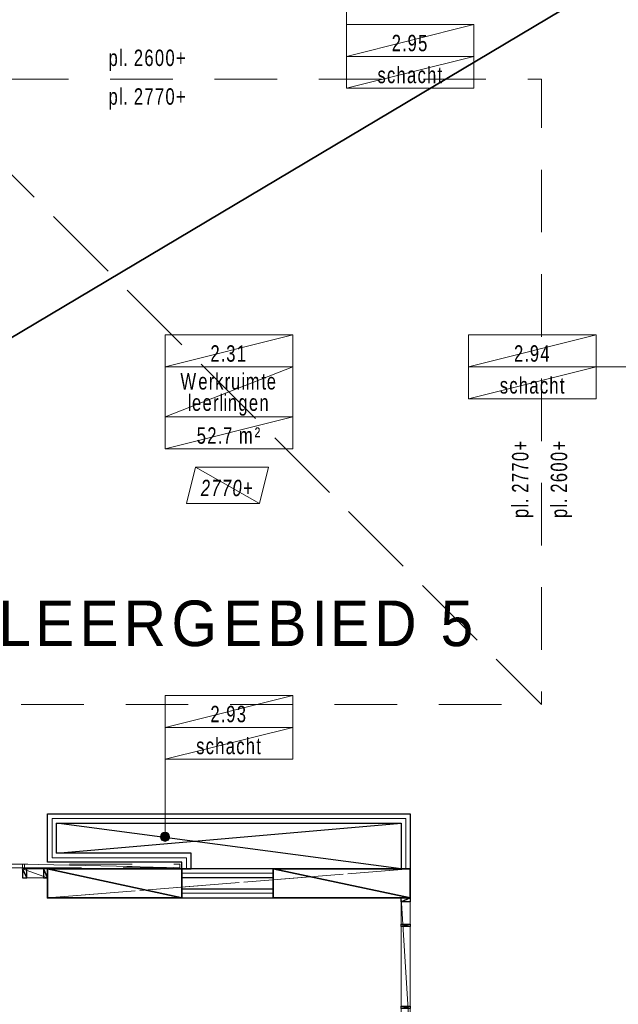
# Model space of a CAD drawing. Header units: millimetres. Extents: x -437 to 139813, y -473 to 90544.
# Tile 8 of 149: x 59619 to 66184, y 35027 to 45827. Entities that reach past the tile are written whole.
import ezdxf

# ---------------------------------------------------------------- set-up
doc = ezdxf.new("R2010")
doc.units = ezdxf.units.MM
doc.linetypes.add('DGN Style 2', pattern=[1144.760206, 686.856124, -457.904082])
for name, color, linetype, lineweight in [('059 Kader (tekening)', 253, 'Continuous', 13), ('19012-DO-laag 02 - 004 Ruimtenummers', 253, 'Continuous', 13), ('19012-DO-laag 02 - 004a ruimtenr+plafond hoogte', 253, 'Continuous', 13), ('19012-DO-laag 02 - 004b ruimtenr + m²', 253, 'Continuous', 13), ('19012-DO-laag 02 - 032 Ramen - Deuren binnen', 253, 'Continuous', 13), ('19012-DO-laag 02 - 045 Plafondafwerking', 253, 'Continuous', 13)]:
    doc.layers.add(name, color=color, linetype=linetype, lineweight=lineweight)
doc.layers.add('Xref', color=253, linetype='Continuous')
doc.styles.add('Arial 1.8 mm', font='arial.ttf', dxfattribs={"width": 0.722222, "height": 1.8})
doc.styles.add('pres Arial 05.0 mm', font='txt', dxfattribs={"height": 5})
doc.linetypes.add('isolatie(deken)', pattern='A,-0.5,[24,dgnlstyle-ags_linetypes_v8.shx,S=0.009524,R=0,X=0,Y=0],-0.5', length=1)

# ---------------------------------------------------------------- blocks, each defined once
blk = doc.blocks.new('AE1')
at = {"layer": '059 Kader (tekening)', "color": 12, "linetype": 'Continuous', "lineweight": 13}
mesh = blk.add_polyface(dxfattribs=at)
corners = [(0, 0), (1399, 0), (1399, 841), (0, 841)]
mesh.append_faces([[corners[k] for k in face] for face in [(3, 1, 2)]], dxfattribs={"vtx0": -1, "color": 12})
mesh.append_faces([[corners[k] for k in face] for face in [(3, 0, 1)]], dxfattribs={"vtx2": -1, "color": 12})
at = {"layer": '059 Kader (tekening)', "color": 12, "linetype": 'Continuous', "lineweight": 35}
mesh = blk.add_polyface(dxfattribs=at)
corners = [(10, 10), (1389, 10), (1389, 831), (10, 831)]
mesh.append_faces([[corners[k] for k in face] for face in [(0, 2, 3)]], dxfattribs={"vtx0": -1, "color": 12})
mesh.append_faces([[corners[k] for k in face] for face in [(1, 2, 0)]], dxfattribs={"vtx1": -1, "color": 12})
blk = doc.blocks.new('*U77')
at = {"layer": '19012-DO-laag 02 - 004 Ruimtenummers', "linetype": 'Continuous', "lineweight": 13}
h = blk.add_hatch(color=256, dxfattribs=at)
edge = h.paths.add_edge_path()
edge.add_arc((-400, 0), 50, 0, 360)
blk.add_line((450, 0), (-400, 0), dxfattribs=at)
blk.add_circle((-400, 0), 50, dxfattribs=at)
blk = doc.blocks.new('*U112')
at = {"layer": '19012-DO-laag 02 - 032 Ramen - Deuren binnen', "linetype": 'Continuous', "lineweight": 13}
for p, q in [((-288, 351), (-288, -284)), ((-288, -284), (288, -284)), ((288, -284), (138, -218)), ((138, -218), (138, -284)), ((288, -284), (138, -351)), ((138, -351), (138, -284))]:
    blk.add_line(p, q, dxfattribs=at)
blk = doc.blocks.new('*U111')
at = {"layer": '19012-DO-laag 02 - 032 Ramen - Deuren binnen', "linetype": 'Continuous', "lineweight": 13, "extrusion": (0, 0, -1), "rotation": 180}
blk.add_blockref('*U112', (554, 0), dxfattribs=at)
at = {"layer": '19012-DO-laag 02 - 032 Ramen - Deuren binnen', "lineweight": 25}
mesh = blk.add_polyface(dxfattribs=at)
corners = [(-1725, -163), (-1680, -163), (-1680, -63), (-1725, -63)]
mesh.append_faces([[corners[k] for k in face] for face in [(3, 1, 2)]], dxfattribs={"vtx0": -1})
mesh.append_faces([[corners[k] for k in face] for face in [(3, 0, 1)]], dxfattribs={"vtx2": -1})
at = {"layer": '19012-DO-laag 02 - 032 Ramen - Deuren binnen'}
mesh = blk.add_polyface(dxfattribs=at)
corners = [(-1705, -53), (20, -53), (20, -13), (-1705, -13)]
mesh.append_faces([[corners[k] for k in face] for face in [(3, 1, 2)]], dxfattribs={"vtx0": -1})
mesh.append_faces([[corners[k] for k in face] for face in [(3, 0, 1)]], dxfattribs={"vtx2": -1})
at = {"layer": '19012-DO-laag 02 - 032 Ramen - Deuren binnen', "linetype": 'DGN Style 2'}
mesh = blk.add_polyface(dxfattribs=at)
corners = [(0, -53), (1725, -53), (1725, -13), (0, -13)]
mesh.append_faces([[corners[k] for k in face] for face in [(3, 1, 2)]], dxfattribs={"vtx0": -1})
mesh.append_faces([[corners[k] for k in face] for face in [(3, 0, 1)]], dxfattribs={"vtx2": -1})
at = {"layer": '19012-DO-laag 02 - 032 Ramen - Deuren binnen', "lineweight": 25}
mesh = blk.add_polyface(dxfattribs=at)
corners = [(0, -163), (45, -163), (45, -63), (0, -63)]
mesh.append_faces([[corners[k] for k in face] for face in [(3, 1, 2)]], dxfattribs={"vtx0": -1})
mesh.append_faces([[corners[k] for k in face] for face in [(3, 0, 1)]], dxfattribs={"vtx2": -1})
at = {"layer": '19012-DO-laag 02 - 032 Ramen - Deuren binnen'}
mesh = blk.add_polyface(dxfattribs=at)
corners = [(0, -163), (273, -163), (273, -63), (0, -63)]
mesh.append_faces([[corners[k] for k in face] for face in [(3, 1, 2)]], dxfattribs={"vtx0": -1})
mesh.append_faces([[corners[k] for k in face] for face in [(3, 0, 1)]], dxfattribs={"vtx2": -1})
at = {"layer": '19012-DO-laag 02 - 032 Ramen - Deuren binnen', "lineweight": 25}
mesh = blk.add_polyface(dxfattribs=at)
corners = [(228, -163), (273, -163), (273, -63), (228, -63)]
mesh.append_faces([[corners[k] for k in face] for face in [(3, 1, 2)]], dxfattribs={"vtx0": -1})
mesh.append_faces([[corners[k] for k in face] for face in [(3, 0, 1)]], dxfattribs={"vtx2": -1})
blk = doc.blocks.new('*U113')
at = {"layer": '19012-DO-laag 02 - 032 Ramen - Deuren binnen', "linetype": 'Continuous', "lineweight": 13}
mesh = blk.add_polyface(dxfattribs=at)
corners = [(-49.95, -787.95), (50.05, -787.95), (50.05, 788.05), (-49.95, 788.05)]
mesh.append_faces([[corners[k] for k in face] for face in [(3, 1, 2)]], dxfattribs={"vtx0": -1})
mesh.append_faces([[corners[k] for k in face] for face in [(3, 0, 1)]], dxfattribs={"vtx2": -1})
at = {"layer": '19012-DO-laag 02 - 032 Ramen - Deuren binnen', "lineweight": 25}
mesh = blk.add_polyface(dxfattribs=at)
corners = [(-49.95, 788.05), (50.05, 788.05), (50.05, 743.05), (-49.95, 743.05)]
mesh.append_faces([[corners[k] for k in face] for face in [(3, 1, 2)]], dxfattribs={"vtx0": -1})
mesh.append_faces([[corners[k] for k in face] for face in [(3, 0, 1)]], dxfattribs={"vtx2": -1})
mesh = blk.add_polyface(dxfattribs=at)
corners = [(-49.95, 500.55), (50.05, 500.55), (50.05, 475.55), (-49.95, 475.55)]
mesh.append_faces([[corners[k] for k in face] for face in [(3, 1, 2)]], dxfattribs={"vtx0": -1})
mesh.append_faces([[corners[k] for k in face] for face in [(3, 0, 1)]], dxfattribs={"vtx2": -1})
mesh = blk.add_polyface(dxfattribs=at)
corners = [(-49.95, -399.45), (50.05, -399.45), (50.05, -424.45), (-49.95, -424.45)]
mesh.append_faces([[corners[k] for k in face] for face in [(3, 1, 2)]], dxfattribs={"vtx0": -1})
mesh.append_faces([[corners[k] for k in face] for face in [(3, 0, 1)]], dxfattribs={"vtx2": -1})
mesh = blk.add_polyface(dxfattribs=at)
corners = [(-49.95, -742.95), (50.05, -742.95), (50.05, -787.95), (-49.95, -787.95)]
mesh.append_faces([[corners[k] for k in face] for face in [(3, 1, 2)]], dxfattribs={"vtx0": -1})
mesh.append_faces([[corners[k] for k in face] for face in [(3, 0, 1)]], dxfattribs={"vtx2": -1})
blk = doc.blocks.new('ruimtenr 04_10')
at = {"layer": '19012-DO-laag 02 - 004 Ruimtenummers', "linetype": 'Continuous', "lineweight": 13, "insert": (7, -2.05), "char_height": 1.8, "attachment_point": 5, "line_spacing_factor": 0.6, "style": 'Arial 1.8 mm'}
blk.add_mtext('\\H1x;\\W0.722222;\\T1.145;2.93', dxfattribs=at)
at = {"layer": '19012-DO-laag 02 - 004b ruimtenr + m²', "linetype": 'Continuous', "lineweight": 13, "insert": (7, -5.55), "char_height": 1.8, "attachment_point": 5, "line_spacing_factor": 0.6, "style": 'Arial 1.8 mm'}
blk.add_mtext('\\H1x;\\W0.722222;\\T1.145;schacht', dxfattribs=at)
at = {"layer": '19012-DO-laag 02 - 004 Ruimtenummers', "linetype": 'Continuous', "lineweight": 13}
mesh = blk.add_polyface(dxfattribs=at)
corners = [(0, 0), (14, 0), (14, -3.5), (0, -3.5)]
mesh.append_faces([[corners[k] for k in face] for face in [(3, 1, 2)]], dxfattribs={"vtx0": -1})
mesh.append_faces([[corners[k] for k in face] for face in [(3, 0, 1)]], dxfattribs={"vtx2": -1})
at = {"layer": '19012-DO-laag 02 - 004b ruimtenr + m²', "linetype": 'Continuous', "lineweight": 13}
mesh = blk.add_polyface(dxfattribs=at)
corners = [(0, -3.5), (14, -3.5), (14, -7), (0, -7)]
mesh.append_faces([[corners[k] for k in face] for face in [(3, 1, 2)]], dxfattribs={"vtx0": -1})
mesh.append_faces([[corners[k] for k in face] for face in [(3, 0, 1)]], dxfattribs={"vtx2": -1})
blk = doc.blocks.new('ruimtenr 04_11')
at = {"layer": '19012-DO-laag 02 - 004 Ruimtenummers', "linetype": 'Continuous', "lineweight": 13, "insert": (7, -2.05), "char_height": 1.8, "attachment_point": 5, "line_spacing_factor": 0.6, "style": 'Arial 1.8 mm'}
blk.add_mtext('\\H1x;\\W0.722222;\\T1.145;2.94', dxfattribs=at)
at = {"layer": '19012-DO-laag 02 - 004b ruimtenr + m²', "linetype": 'Continuous', "lineweight": 13, "insert": (7, -5.55), "char_height": 1.8, "attachment_point": 5, "line_spacing_factor": 0.6, "style": 'Arial 1.8 mm'}
blk.add_mtext('\\H1x;\\W0.722222;\\T1.145;schacht', dxfattribs=at)
at = {"layer": '19012-DO-laag 02 - 004 Ruimtenummers', "linetype": 'Continuous', "lineweight": 13}
mesh = blk.add_polyface(dxfattribs=at)
corners = [(0, 0), (14, 0), (14, -3.5), (0, -3.5)]
mesh.append_faces([[corners[k] for k in face] for face in [(3, 1, 2)]], dxfattribs={"vtx0": -1})
mesh.append_faces([[corners[k] for k in face] for face in [(3, 0, 1)]], dxfattribs={"vtx2": -1})
at = {"layer": '19012-DO-laag 02 - 004b ruimtenr + m²', "linetype": 'Continuous', "lineweight": 13}
mesh = blk.add_polyface(dxfattribs=at)
corners = [(0, -3.5), (14, -3.5), (14, -7), (0, -7)]
mesh.append_faces([[corners[k] for k in face] for face in [(3, 1, 2)]], dxfattribs={"vtx0": -1})
mesh.append_faces([[corners[k] for k in face] for face in [(3, 0, 1)]], dxfattribs={"vtx2": -1})
blk = doc.blocks.new('ruimtenr 04_12')
at = {"layer": '19012-DO-laag 02 - 004 Ruimtenummers', "linetype": 'Continuous', "lineweight": 13, "insert": (7, -2.05), "char_height": 1.8, "attachment_point": 5, "line_spacing_factor": 0.6, "style": 'Arial 1.8 mm'}
blk.add_mtext('\\H1x;\\W0.722222;\\T1.145;2.95', dxfattribs=at)
at = {"layer": '19012-DO-laag 02 - 004b ruimtenr + m²', "linetype": 'Continuous', "lineweight": 13, "insert": (7, -5.55), "char_height": 1.8, "attachment_point": 5, "line_spacing_factor": 0.6, "style": 'Arial 1.8 mm'}
blk.add_mtext('\\H1x;\\W0.722222;\\T1.145;schacht', dxfattribs=at)
at = {"layer": '19012-DO-laag 02 - 004 Ruimtenummers', "linetype": 'Continuous', "lineweight": 13}
mesh = blk.add_polyface(dxfattribs=at)
corners = [(0, 0), (14, 0), (14, -3.5), (0, -3.5)]
mesh.append_faces([[corners[k] for k in face] for face in [(3, 1, 2)]], dxfattribs={"vtx0": -1})
mesh.append_faces([[corners[k] for k in face] for face in [(3, 0, 1)]], dxfattribs={"vtx2": -1})
at = {"layer": '19012-DO-laag 02 - 004b ruimtenr + m²', "linetype": 'Continuous', "lineweight": 13}
mesh = blk.add_polyface(dxfattribs=at)
corners = [(0, -3.5), (14, -3.5), (14, -7), (0, -7)]
mesh.append_faces([[corners[k] for k in face] for face in [(3, 1, 2)]], dxfattribs={"vtx0": -1})
mesh.append_faces([[corners[k] for k in face] for face in [(3, 0, 1)]], dxfattribs={"vtx2": -1})
blk = doc.blocks.new('ruimtenr 03_21')
at = {"layer": '19012-DO-laag 02 - 004 Ruimtenummers', "linetype": 'Continuous', "lineweight": 13, "char_height": 1.8, "attachment_point": 5, "style": 'Arial 1.8 mm'}
for s, insert, line_spacing_factor in [('\\H1x;\\W0.722222;\\T1.145;2.31', (7, -2.05), 0.6), ('\\H1x;\\W0.722222;\\T1.145;Werkruimte\\Pleerlingen', (7, -6.53), 0.78)]:
    blk.add_mtext(s, dxfattribs=dict(at, insert=insert, line_spacing_factor=line_spacing_factor))
at = {"layer": '19012-DO-laag 02 - 004a ruimtenr+plafond hoogte', "linetype": 'Continuous', "lineweight": 13, "insert": (7, -11.05), "char_height": 1.8, "attachment_point": 5, "line_spacing_factor": 0.6, "style": 'Arial 1.8 mm'}
blk.add_mtext('\\H1x;\\W0.722222;\\T1.145;52.7 m²', dxfattribs=at)
at = {"layer": '19012-DO-laag 02 - 004 Ruimtenummers', "linetype": 'Continuous', "lineweight": 13}
mesh = blk.add_polyface(dxfattribs=at)
corners = [(0, 0), (14, 0), (14, -3.5), (0, -3.5)]
mesh.append_faces([[corners[k] for k in face] for face in [(3, 1, 2)]], dxfattribs={"vtx0": -1})
mesh.append_faces([[corners[k] for k in face] for face in [(3, 0, 1)]], dxfattribs={"vtx2": -1})
mesh = blk.add_polyface(dxfattribs=at)
corners = [(0, -3.5), (14, -3.5), (14, -9), (0, -9)]
mesh.append_faces([[corners[k] for k in face] for face in [(3, 1, 2)]], dxfattribs={"vtx0": -1})
mesh.append_faces([[corners[k] for k in face] for face in [(3, 0, 1)]], dxfattribs={"vtx2": -1})
at = {"layer": '19012-DO-laag 02 - 004a ruimtenr+plafond hoogte', "linetype": 'Continuous', "lineweight": 13}
mesh = blk.add_polyface(dxfattribs=at)
corners = [(0, -9), (14, -9), (14, -12.5), (0, -12.5)]
mesh.append_faces([[corners[k] for k in face] for face in [(3, 1, 2)]], dxfattribs={"vtx0": -1})
mesh.append_faces([[corners[k] for k in face] for face in [(3, 0, 1)]], dxfattribs={"vtx2": -1})
blk = doc.blocks.new('*U159')
at = {"layer": '19012-DO-laag 02 - 045 Plafondafwerking', "insert": (0, -30), "char_height": 180, "attachment_point": 5, "line_spacing_factor": 0.6, "style": 'Arial 1.8 mm'}
blk.add_mtext('\\fArial|b0|i1|c00|p39;\\H1x;\\W0.722222;\\T1.145;2770+', dxfattribs=at)
at = {"layer": '19012-DO-laag 02 - 045 Plafondafwerking'}
mesh = blk.add_polyface(dxfattribs=at)
corners = [(-450, -200), (350, -200), (450, 200), (-350, 200)]
mesh.append_faces([[corners[k] for k in face] for face in [(3, 1, 2)]], dxfattribs={"vtx0": -1})
mesh.append_faces([[corners[k] for k in face] for face in [(3, 0, 1)]], dxfattribs={"vtx2": -1})

msp = doc.modelspace()

# ---------------------------------------------------------------- linework, layer by layer
at = {"layer": 'Xref'}
for p, q in [((60023, 36684.2), (63803, 37014.2)), ((63803, 36514.2), (60023, 37014.2))]:
    msp.add_line(p, q, dxfattribs=at)
at = {"layer": 'Xref', "linetype": 'Continuous', "lineweight": 25}
for p, q in [((61398, 36514.2), (61498, 36514.2)), ((61398, 36514.2), (61398, 36414.2)), ((62398, 36514.2), (62398, 36414.2)), ((63903, 36514.2), (63803, 36514.2)), ((61398, 36194.2), (61398, 36294.2)), ((62398, 36194.2), (62398, 36294.2))]:
    msp.add_line(p, q, dxfattribs=at)
at = {"layer": 'Xref', "linetype": 'Continuous', "lineweight": 25, "flags": 128}
for points in [[(61398, 36514.2), (61398, 36584.2), (59923, 36584.2), (59923, 37114.2), (63903, 37114.2), (63903, 36514.2)], [(61498, 36514.2), (61498, 36684.2), (60023, 36684.2), (60023, 37014.2), (63803, 37014.2), (63803, 36514.2)], [(62398, 36514.2), (61398, 36514.2)], [(62398, 36414.2), (61398, 36414.2)], [(61398, 36294.2), (62398, 36294.2)], [(61398, 36194.2), (62398, 36194.2)]]:
    msp.add_lwpolyline(points, dxfattribs=at)
at = {"layer": 'Xref', "linetype": 'isolatie(deken)', "lineweight": 13, "ltscale": 100, "flags": 128}
for points in [[(61448, 36514.2), (61448, 36634.2), (59973, 36634.2), (59973, 37064.2), (63853, 37064.2), (63853, 36514.2)], [(62398, 36464.2), (61398, 36464.2)], [(61398, 36244.2), (62398, 36244.2)]]:
    msp.add_lwpolyline(points, dxfattribs=at)

# ---------------------------------------------------------------- block references
at = {"layer": 'Xref', "linetype": 'Continuous', "lineweight": 35, "xscale": 100, "yscale": 100, "zscale": 100}
msp.add_blockref('AE1', (-87, 6444.2), dxfattribs=at)
at = {"layer": 'Xref', "linetype": 'Continuous', "lineweight": 13}
for p, rotation in [((63201.7, 46224.2), 270), ((61212.9, 37264.3), 90)]:
    msp.add_blockref('*U77', p, dxfattribs=dict(at, rotation=rotation))
at = {"layer": 'Xref', "linetype": 'Continuous', "lineweight": 13, "xscale": 100, "yscale": 100, "zscale": 100}
for name, p in [('ruimtenr 04_12', (63201.6, 45774.2)), ('ruimtenr 03_21', (61213, 42369.2)), ('ruimtenr 04_11', (64543, 42369.2)), ('ruimtenr 04_10', (61213, 38414.2))]:
    msp.add_blockref(name, p, dxfattribs=at)
at = {"layer": 'Xref', "linetype": 'Continuous', "lineweight": 13, "extrusion": (0, 0, -1)}
msp.add_blockref('*U77', (-66392.9, 42019.3), dxfattribs=at)
at = {"layer": 'Xref'}
msp.add_blockref('*U159', (61897.1, 40719.2), dxfattribs=at)
at = {"layer": 'Xref', "lineweight": 25}
msp.add_blockref('*U111', (59650.4, 36577.5), dxfattribs=at)
at = {"layer": 'Xref', "linetype": 'Continuous', "lineweight": 13}
msp.add_blockref('*U113', (63852.9, 35406.2), dxfattribs=at)

# ---------------------------------------------------------------- texts
at = {"layer": 'Xref', "lineweight": 25, "char_height": 180, "line_spacing_factor": 0.6, "style": 'Arial 1.8 mm'}
for s, insert, attachment_point in [('\\H1x;\\W0.722222;\\T1.145;pl. 2600+', (61023.7, 45264.2), 8), ('\\H1x;\\W0.722222;\\T1.145;pl. 2770+', (61023.7, 45074.2), 2)]:
    msp.add_mtext(s, dxfattribs=dict(at, insert=insert, attachment_point=attachment_point))
at = {"layer": 'Xref', "lineweight": 25, "char_height": 180, "rotation": 90, "line_spacing_factor": 0.6, "style": 'Arial 1.8 mm'}
for s, insert, attachment_point in [('\\H1x;\\W0.722222;\\T1.145;pl. 2770+', (65252.9, 40791.5), 8), ('\\H1x;\\W0.722222;\\T1.145;pl. 2600+', (65443, 40791.5), 2)]:
    msp.add_mtext(s, dxfattribs=dict(at, insert=insert, attachment_point=attachment_point))
at = {"layer": 'Xref', "linetype": 'Continuous', "lineweight": 25, "insert": (61913, 39201.9), "char_height": 500, "attachment_point": 5, "line_spacing_factor": 0.6, "style": 'pres Arial 05.0 mm'}
msp.add_mtext('\\T1.130;LEERGEBIED 5', dxfattribs=at)

# ---------------------------------------------------------------- meshes
at = {"layer": 'Xref', "linetype": 'DGN Style 2', "lineweight": 13}
mesh = msp.add_polyface(dxfattribs=at)
corners = [(58483, 38314.2), (65343, 38314.2), (65343, 45174.2), (58483, 45174.2)]
mesh.append_faces([[corners[k] for k in face] for face in [(3, 1, 2)]], dxfattribs={"vtx0": -1})
mesh.append_faces([[corners[k] for k in face] for face in [(3, 0, 1)]], dxfattribs={"vtx2": -1})
mesh = msp.add_polyface(dxfattribs=at)
corners = [(63903, 36194.2), (59923, 36194.2), (59923, 36514.2), (63903, 36514.2)]
mesh.append_faces([[corners[k] for k in face] for face in [(3, 1, 2)]], dxfattribs={"vtx0": -1})
mesh.append_faces([[corners[k] for k in face] for face in [(3, 0, 1)]], dxfattribs={"vtx2": -1})
at = {"layer": 'Xref', "linetype": 'Continuous', "lineweight": 35}
mesh = msp.add_polyface(dxfattribs=at)
corners = [(59923, 36194.2), (61398, 36194.2), (61398, 36514.2), (59923, 36514.2)]
mesh.append_faces([[corners[k] for k in face] for face in [(3, 1, 2)]], dxfattribs={"vtx0": -1})
mesh.append_faces([[corners[k] for k in face] for face in [(3, 0, 1)]], dxfattribs={"vtx2": -1})
mesh = msp.add_polyface(dxfattribs=at)
corners = [(63903, 36514.2), (62398, 36514.2), (62398, 36194.2), (63903, 36194.2)]
mesh.append_faces([[corners[k] for k in face] for face in [(3, 1, 2)]], dxfattribs={"vtx0": -1})
mesh.append_faces([[corners[k] for k in face] for face in [(3, 0, 1)]], dxfattribs={"vtx2": -1})

doc.saveas('drawing.dxf')
